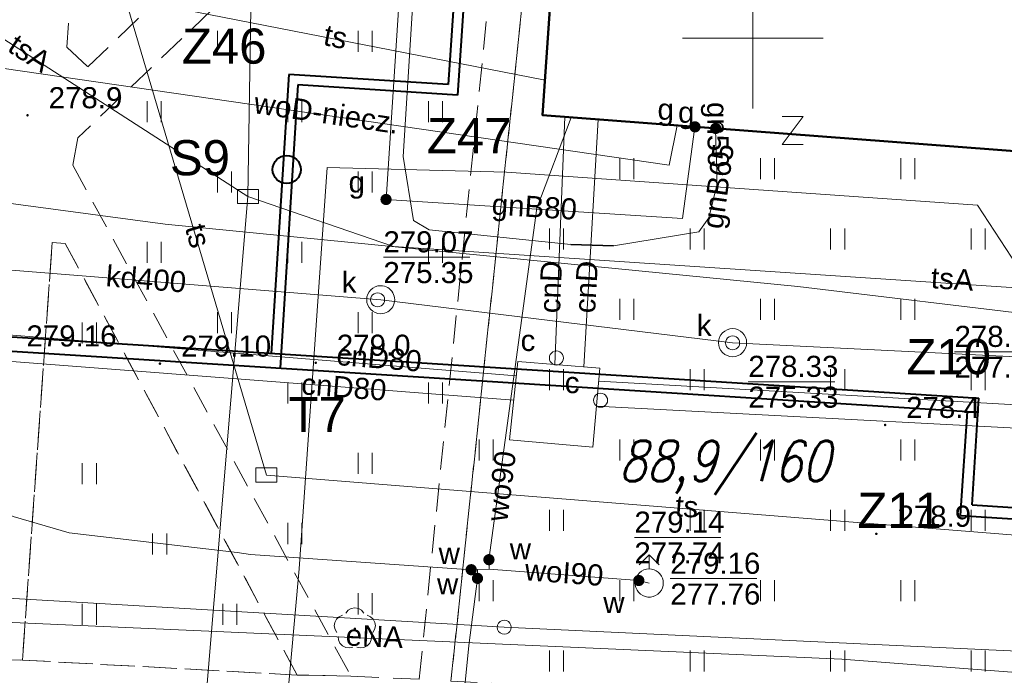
# Model space of a CAD drawing. Extents: x 0 to 6568752, y 0 to 5584302.
# Tile 57 of 74: x 6568474 to 6568509, y 5584077 to 5584101. Entities that reach past the tile are written whole.
import ezdxf
from ezdxf.enums import TextEntityAlignment as Align

# ---------------------------------------------------------------- set-up
doc = ezdxf.new("R2010")
doc.units = 0
doc.header["$PDSIZE"] = 0.75
doc.linetypes.add('GAK', pattern=[3.5, 2, -0.7, 0.1, -0.7])
doc.linetypes.add('PRZER2-1', pattern=[1.5, 1, -0.5])
doc.layers.get('0').update_dxf_attribs({"linetype": 'CONTINUOUS'})
doc.layers.get('Defpoints').update_dxf_attribs({"linetype": 'CONTINUOUS'})
for name, color, linetype, lineweight in [('alarm', 51, 'CONTINUOUS', 50), ('EGBU', 7, 'CONTINUOUS', 50), ('EGDE', 7, 'CONTINUOUS', 18), ('EGPG', 7, 'CONTINUOUS', 18), ('GEPPHC', 7, 'CONTINUOUS', 18), ('GUPPRZ_O', 7, 'CONTINUOUS', 18), ('OTKC', 7, 'CONTINUOUS', 18), ('OTRN', 7, 'CONTINUOUS', 13), ('OTRN_O', 7, 'CONTINUOUS', 13), ('OTRS', 7, 'CONTINUOUS', 13), ('OTRS_O', 7, 'CONTINUOUS', 13), ('OTZT', 7, 'CONTINUOUS', 18), ('ramka sekcji', 7, 'CONTINUOUS', 18), ('siec', 7, 'GAK', 70), ('SULO', 7, 'CONTINUOUS', 35), ('SUPK', 7, 'CONTINUOUS', 18), ('SUPW', 7, 'CONTINUOUS', 18), ('SUPW_O', 7, 'CONTINUOUS', 18)]:
    doc.layers.add(name, color=color, linetype=linetype, lineweight=lineweight)
for name, color, linetype, lineweight, true_color in [('OTZL', 7, 'CONTINUOUS', 18, 0x008000), ('SUCP', 7, 'CONTINUOUS', 18, 0xd200d2), ('SUCP_O', 7, 'CONTINUOUS', 18, 0xd200d2), ('SUEP', 1, 'CONTINUOUS', 18, 0xff0000), ('SUEP_O', 1, 'CONTINUOUS', 18, 0xff0000), ('SUGP', 7, 'CONTINUOUS', 18, 0xbfbf00), ('SUGP_O', 7, 'CONTINUOUS', 18, 0xbfbf00), ('SUGU', 7, 'CONTINUOUS', 18, 0xbfbf00), ('SUGU_O', 7, 'CONTINUOUS', 18, 0xbfbf00), ('SUGW', 7, 'CONTINUOUS', 18, 0xbfbf00), ('SUGW_O', 7, 'CONTINUOUS', 18, 0xbfbf00), ('SUKP', 7, 'CONTINUOUS', 18, 0x803300), ('SUKP_O', 7, 'CONTINUOUS', 18, 0x803300), ('SUKS', 7, 'CONTINUOUS', 18, 0x803300), ('SUKS_O', 7, 'CONTINUOUS', 18, 0x803300), ('SUTP', 7, 'CONTINUOUS', 18, 0xff9100), ('SUTP_O', 7, 'CONTINUOUS', 18, 0xff9100), ('SUWH', 5, 'CONTINUOUS', 18, 0x0000ff), ('SUWP', 5, 'CONTINUOUS', 18, 0x0000ff), ('SUWP_O', 5, 'CONTINUOUS', 18, 0x0000ff), ('SUWW', 5, 'CONTINUOUS', 18, 0x0000ff), ('SUWW_O', 5, 'CONTINUOUS', 18, 0x0000ff)]:
    doc.layers.add(name, color=color, linetype=linetype, lineweight=lineweight, true_color=true_color)
doc.styles.add('Arial', font='arial.ttf')
doc.styles.add('GEO-INFO', font='arial.ttf')
doc.styles.add('UZBROJENIE', font='SIMPLEX.shx', dxfattribs={"width": 0.8, "oblique": 15.00003, "height": 0.9})
doc.dimstyles.get("Standard").update_dxf_attribs({"dimtxt": 0.18, "dimasz": 0.18, "dimexe": 0.18, "dimexo": 0.0625, "dimgap": 0.09, "dimtad": 0, "dimtih": 1, "dimtoh": 1, "dimdec": 4, "dimzin": 0, "dimdsep": 46, "dimtxsty": 'Standard', "dimcen": 0.09, "dimadec": 0, "dimazin": 0, "dimtfac": 1, "dimtdec": 4, "dimtofl": 0, "dimtmove": 0, "dimatfit": 3, "dimfxl": 0, "dimtolj": 1, "dimtzin": 0, "dimarcsym": 0})

# ---------------------------------------------------------------- blocks, each defined once
blk = doc.blocks.new('D_GSPRDL1')
blk.add_hatch(color=0).paths.add_polyline_path([(0, -0.045), (0.013906, -0.042798), (0.02645, -0.036406), (0.036406, -0.02645), (0.042798, -0.013906), (0.045, 0), (0.042798, 0.013906), (0.036406, 0.02645), (0.02645, 0.036406), (0.013906, 0.042798), (0, 0.045), (-0.013906, 0.042798), (-0.02645, 0.036406), (-0.036406, 0.02645), (-0.042798, 0.013906), (-0.045, 0), (-0.042798, -0.013906), (-0.036406, -0.02645), (-0.02645, -0.036406), (-0.013906, -0.042798)])
at = {"color": 0}
for points in [[(-0.324277, 0.563333), (-0.240553, 0.662679), (-0.127956, 0.727494), (0, 0.75), (0.127956, 0.727494), (0.240553, 0.662679), (0.324277, 0.563333)], [(-0.635969, -0.134326), (-0.70458, -0.024001), (-0.731429, 0.103115), (-0.713292, 0.231763), (-0.652348, 0.346501), (-0.55591, 0.433559), (-0.435555, 0.482485)], [(0.435555, 0.482485), (0.55591, 0.433559), (0.652348, 0.346501), (0.713292, 0.231763), (0.731429, 0.103115), (0.70458, -0.024001), (0.635969, -0.134326)], [(-0.068773, -0.646351), (-0.194901, -0.677512), (-0.324092, -0.663766), (-0.440839, -0.606763), (-0.531129, -0.513345), (-0.584125, -0.394725), (-0.593465, -0.265141)], [(0.593465, -0.265141), (0.584125, -0.394725), (0.531129, -0.513345), (0.440839, -0.606763), (0.324092, -0.663766), (0.194901, -0.677512), (0.068773, -0.646351)]]:
    blk.add_lwpolyline(points, dxfattribs=at)
blk = doc.blocks.new('D_GSPWPN1')
blk.add_hatch(color=0).paths.add_polyline_path([(-0.045, 0), (-0.043467, -0.011647), (-0.038971, -0.0225), (-0.03182, -0.03182), (-0.0225, -0.038971), (-0.011647, -0.043467), (0, -0.045), (0.011647, -0.043467), (0.0225, -0.038971), (0.03182, -0.03182), (0.038971, -0.0225), (0.043467, -0.011647), (0.045, 0), (0.043467, 0.011647), (0.038971, 0.0225), (0.03182, 0.03182), (0.0225, 0.038971), (0.011647, 0.043467), (0, 0.045), (-0.011647, 0.043467), (-0.0225, 0.038971), (-0.03182, 0.03182), (-0.038971, 0.0225), (-0.043467, 0.011647)])
blk = doc.blocks.new('D_GSPWPS1')
blk.add_hatch(color=0).paths.add_polyline_path([(-0.045, 0), (-0.043467, -0.011647), (-0.038971, -0.0225), (-0.03182, -0.03182), (-0.0225, -0.038971), (-0.011647, -0.043467), (0, -0.045), (0.011647, -0.043467), (0.0225, -0.038971), (0.03182, -0.03182), (0.038971, -0.0225), (0.043467, -0.011647), (0.045, 0), (0.043467, 0.011647), (0.038971, 0.0225), (0.03182, 0.03182), (0.0225, 0.038971), (0.011647, 0.043467), (0, 0.045), (-0.011647, 0.043467), (-0.0225, 0.038971), (-0.03182, 0.03182), (-0.038971, 0.0225), (-0.043467, 0.011647)])
blk = doc.blocks.new('D_GUPIKP1_3')
at = {"color": 0}
blk.add_lwpolyline([(0.375, -0.25), (-0.375, -0.25), (-0.375, 0.25), (0.375, 0.25)], close=True, dxfattribs=at)
blk = doc.blocks.new('D_GUPWZA1')
blk.add_hatch(color=0).paths.add_polyline_path([(-0.2, 0), (-0.193185, -0.051764), (-0.173205, -0.1), (-0.141421, -0.141421), (-0.1, -0.173205), (-0.051764, -0.193185), (0, -0.2), (0.051764, -0.193185), (0.1, -0.173205), (0.141421, -0.141421), (0.173205, -0.1), (0.193185, -0.051764), (0.2, 0), (0.193185, 0.051764), (0.173205, 0.1), (0.141421, 0.141421), (0.1, 0.173205), (0.051764, 0.193185), (0, 0.2), (-0.051764, 0.193185), (-0.1, 0.173205), (-0.141421, 0.141421), (-0.173205, 0.1), (-0.193185, 0.051764)])
blk = doc.blocks.new('D_GUPIWZ1_1')
at = {"color": 0}
blk.add_lwpolyline([(0, 0.25), (0.064705, 0.241481), (0.125, 0.216506), (0.176777, 0.176777), (0.216506, 0.125), (0.241481, 0.064705), (0.25, 0), (0.241481, -0.064705), (0.216506, -0.125), (0.176777, -0.176777), (0.125, -0.216506), (0.064705, -0.241481), (0, -0.25), (-0.064705, -0.241481), (-0.125, -0.216506), (-0.176777, -0.176777), (-0.216506, -0.125), (-0.241481, -0.064705), (-0.25, 0), (-0.241481, 0.064705), (-0.216506, 0.125), (-0.176777, 0.176777), (-0.125, 0.216506), (-0.064705, 0.241481)], close=True, dxfattribs=at)
blk = doc.blocks.new('D_GUPKSD1_1')
at = {"color": 0}
blk.add_lwpolyline([(0, 0.25), (0.064705, 0.241481), (0.125, 0.216506), (0.176777, 0.176777), (0.216506, 0.125), (0.241481, 0.064705), (0.25, 0), (0.241481, -0.064705), (0.216506, -0.125), (0.176777, -0.176777), (0.125, -0.216506), (0.064705, -0.241481), (0, -0.25), (-0.064705, -0.241481), (-0.125, -0.216506), (-0.176777, -0.176777), (-0.216506, -0.125), (-0.241481, -0.064705), (-0.25, 0), (-0.241481, 0.064705), (-0.216506, 0.125), (-0.176777, 0.176777), (-0.125, 0.216506), (-0.064705, 0.241481)], close=True, dxfattribs=at)
blk = doc.blocks.new('D_GUPWDT1')
at = {"color": 0}
for points in [[(-0.353553, 0.646447), (0, 1), (0.353553, 0.646447)], [(0, 0.5), (0, 1)]]:
    blk.add_lwpolyline(points, dxfattribs=at)
blk.add_lwpolyline([(0, 0.5), (0.086824, 0.492404), (0.17101, 0.469846), (0.25, 0.433013), (0.321394, 0.383022), (0.383022, 0.321394), (0.433013, 0.25), (0.469846, 0.17101), (0.492404, 0.086824), (0.5, 0), (0.492404, -0.086824), (0.469846, -0.17101), (0.433013, -0.25), (0.377875, -0.32743), (0.309079, -0.393027), (0.229113, -0.444418), (0.140866, -0.479746), (0.047528, -0.497736), (-0.047528, -0.497736), (-0.140866, -0.479746), (-0.229113, -0.444418), (-0.309079, -0.393027), (-0.377875, -0.32743), (-0.433013, -0.25), (-0.4725, -0.163534), (-0.494911, -0.071157), (-0.499434, 0.023791), (-0.485906, 0.117879), (-0.454816, 0.207708), (-0.407288, 0.290028), (-0.34504, 0.361867), (-0.27032, 0.420627), (-0.185831, 0.464184), (-0.094626, 0.490964)], close=True, dxfattribs=at)
blk = doc.blocks.new('D_GUPGZA1')
blk.add_hatch(color=0).paths.add_polyline_path([(-0.2, 0), (-0.193185, -0.051764), (-0.173205, -0.1), (-0.141421, -0.141421), (-0.1, -0.173205), (-0.051764, -0.193185), (0, -0.2), (0.051764, -0.193185), (0.1, -0.173205), (0.141421, -0.141421), (0.173205, -0.1), (0.193185, -0.051764), (0.2, 0), (0.193185, 0.051764), (0.173205, 0.1), (0.141421, 0.141421), (0.1, 0.173205), (0.051764, 0.193185), (0, 0.2), (-0.051764, 0.193185), (-0.1, 0.173205), (-0.141421, 0.141421), (-0.173205, 0.1), (-0.193185, 0.051764)])
blk = doc.blocks.new('D_GUPGUT1')
blk.add_hatch(color=0).paths.add_polyline_path([(-0.2, 0), (-0.193185, -0.051764), (-0.173205, -0.1), (-0.141421, -0.141421), (-0.1, -0.173205), (-0.051764, -0.193185), (0, -0.2), (0.051764, -0.193185), (0.1, -0.173205), (0.141421, -0.141421), (0.173205, -0.1), (0.193185, -0.051764), (0.2, 0), (0.193185, 0.051764), (0.173205, 0.1), (0.141421, 0.141421), (0.1, 0.173205), (0.051764, 0.193185), (0, 0.2), (-0.051764, 0.193185), (-0.1, 0.173205), (-0.141421, 0.141421), (-0.173205, 0.1), (-0.193185, 0.051764)])
blk = doc.blocks.new('D_GEPPHC1')
at = {"color": 0}
blk.add_lwpolyline([(-0.375, 0.5), (0.375, 0.5), (-0.375, -0.5), (0.375, -0.5)], dxfattribs=at)
blk = doc.blocks.new('D_GEPPGD1_1')
at = {"color": 0}
blk.add_lwpolyline([(0, 0.25), (0.077254, 0.237764), (0.146946, 0.202254), (0.202254, 0.146946), (0.237764, 0.077254), (0.25, 0), (0.237764, -0.077254), (0.202254, -0.146946), (0.146946, -0.202254), (0.077254, -0.237764), (0, -0.25), (-0.077254, -0.237764), (-0.146946, -0.202254), (-0.202254, -0.146946), (-0.237764, -0.077254), (-0.25, 0), (-0.237764, 0.077254), (-0.202254, 0.146946), (-0.146946, 0.202254), (-0.077254, 0.237764)], close=True, dxfattribs=at)
blk = doc.blocks.new('D_GSSUTR1')
at = {"color": 0}
for points in [[(-0.25666, 0.36165), (-0.25666, -0.38835)], [(0.24334, -0.38835), (0.24334, 0.36165)]]:
    blk.add_lwpolyline(points, dxfattribs=at)
blk = doc.blocks.new('*D45')
at = {"layer": 'Defpoints', "color": 0}
for p in [(6568647.5, 5584150), (6568650, 5584150), (0, 0)]:
    blk.add_point(p, dxfattribs=at)
at = {"layer": 'ramka sekcji', "color": 0, "lineweight": -2}
blk.add_line((6568649.938, 5584150), (6568647.5, 5584150), dxfattribs=at)
at = {"layer": 'ramka sekcji', "color": 0, "insert": (6568644.106, 5584150), "char_height": 0.75, "attachment_point": 5, "style": 'GEO-INFO'}
blk.add_mtext('\\A1;5584150.0000', dxfattribs=at)
blk = doc.blocks.new('*D46')
at = {"layer": 'Defpoints', "color": 0}
for p in [(6568650, 5584152.5), (6568650, 5584150), (0, 0)]:
    blk.add_point(p, dxfattribs=at)
at = {"layer": 'ramka sekcji', "color": 0, "lineweight": -2}
blk.add_line((6568650, 5584150.062), (6568650, 5584152.5), dxfattribs=at)
at = {"layer": 'ramka sekcji', "color": 0, "insert": (6568650, 5584155.896), "char_height": 0.75, "attachment_point": 5, "rotation": 90, "style": 'GEO-INFO'}
blk.add_mtext('\\A1;6568650.0000', dxfattribs=at)

msp = doc.modelspace()

# ---------------------------------------------------------------- linework, layer by layer
at = {"layer": 'EGBU', "linetype": 'Continuous', "lineweight": 50, "elevation": 10.18}
msp.add_lwpolyline([(6568510.47, 5584104.93), (6568530.1, 5584103.63), (6568529.29, 5584092.09), (6568509.6, 5584093.44), (6568509.79, 5584095.95), (6568492.52, 5584097.26), (6568493.31, 5584108.77), (6568510.64, 5584107.6)], close=True, dxfattribs=at)
at = {"layer": 'EGDE', "linetype": 'Continuous', "elevation": 10.22}
for points in [[(6568648.59375, 5584104.42383), (6568646.521, 5584059.38927), (6568644.22449, 5584009.45582), (6568609.00522, 5584036.3441), (6568583.6998, 5584038.16817), (6568558.47556, 5584075.58605), (6568538.06756, 5584076.86319), (6568491.15577, 5584079.0589), (6568441.65482, 5584081.9513), (6568391.77674, 5584086.94902), (6568374.92948, 5584088.19204), (6568375.19, 5584092.43), (6568377.65, 5584132.3), (6568371.2, 5584132.71), (6568369.87809, 5584134.81056), (6568369.45834, 5584137.11533), (6568375.25714, 5584238.8479), (6568377.54509, 5584242.89769), (6568381.25599, 5584245.17568), (6568384.82038, 5584245.63164)], [(6568594.31055, 5583939.47691), (6568591.06023, 5583939.65534), (6568585.12694, 5583937.54872), (6568482.90911, 5583944.55214), (6568370.44353, 5583952.88368), (6568294.32233, 5583957.98331), (6568295.92847, 5583986.21622), (6568307.93382, 5584034.73468), (6568319.9193, 5584083.24287), (6568320.72616, 5584086.59352), (6568329.45932, 5584084.84591), (6568374.48985, 5584081.95589), (6568374.92948, 5584088.19204), (6568391.77674, 5584086.94902), (6568441.65482, 5584081.9513), (6568491.15577, 5584079.0589), (6568538.06756, 5584076.86319), (6568558.47556, 5584075.58605), (6568583.6998, 5584038.16817), (6568609.00522, 5584036.3441), (6568644.22449, 5584009.45582)]]:
    msp.add_lwpolyline(points, dxfattribs=at)
at = {"layer": 'GUPPRZ_O', "linetype": 'Continuous', "lineweight": 13, "elevation": 10.8, "flags": 128}
for points in [[(6568486.85654, 5584092.21497), (6568489.93654, 5584092.21497)], [(6568513.47533, 5584090.8574), (6568510.24912, 5584088.8524), (6568507.16912, 5584088.8524)], [(6568499.83552, 5584087.7867), (6568502.91552, 5584087.7867)], [(6568495.78321, 5584082.24855), (6568498.86321, 5584082.24855)], [(6568497.06, 5584080.78554), (6568500.14, 5584080.78554)]]:
    msp.add_lwpolyline(points, dxfattribs=at)
at = {"layer": 'OTKC', "linetype": 'PRZER2-1', "lineweight": 18, "elevation": 10.18}
for points in [[(6568393.35, 5584126.66), (6568412.9, 5584130.6), (6568423.13, 5584132.34), (6568425.75, 5584131.49), (6568435.35, 5584130.8), (6568441.83, 5584130.47), (6568469.55, 5584128.76), (6568471.53, 5584130.13), (6568472.49, 5584131.76), (6568475.33, 5584135.1), (6568477.92, 5584134.87), (6568476.86, 5584117.88), (6568476.52, 5584112.51), (6568475.6, 5584099.68), (6568476.34, 5584098.98), (6568490.73, 5584112.75), (6568493.47, 5584112.5), (6568493.29, 5584110.18), (6568493.54, 5584110.16), (6568493.31, 5584108.77), (6568492.58, 5584108.67), (6568489.26, 5584077.14)], [(6568488.13, 5584077.21), (6568491.62, 5584111.39), (6568475.99, 5584096.46), (6568475.81, 5584095.49), (6568485.7, 5584077.32), (6568483.79, 5584077.36), (6568475.54, 5584092.7), (6568475.08, 5584092.74), (6568474.02, 5584077.89), (6568471.46, 5584077.93)], [(6568391.46, 5584084.99), (6568455.29, 5584078.92), (6568457.12, 5584078.74), (6568471.46, 5584077.93), (6568474.02, 5584077.89), (6568483.79, 5584077.36), (6568485.7, 5584077.32)]]:
    msp.add_lwpolyline(points, dxfattribs=at)
at = {"layer": 'OTZT', "color": 7, "linetype": 'PRZER2-1', "lineweight": 18, "elevation": 10.1}
for points in [[(6568490.73, 5584112.75), (6568479.35, 5584113.57), (6568476.52, 5584112.51), (6568475.6, 5584099.68), (6568476.34, 5584098.98)], [(6568475.99, 5584096.46), (6568475.81, 5584095.49), (6568485.7, 5584077.32), (6568488.13, 5584077.21), (6568491.62, 5584111.39)], [(6568539.69, 5584092.08), (6568512.66, 5584076.01), (6568489.26, 5584077.14), (6568492.58, 5584108.67), (6568493.31, 5584108.77), (6568492.52, 5584097.26), (6568509.79, 5584095.95), (6568509.6, 5584093.44), (6568529.29, 5584092.09), (6568530.1, 5584103.63), (6568518.89587, 5584104.372), (6568518.97, 5584105.49), (6568519.17, 5584108.37), (6568519.64, 5584108.25), (6568520.91, 5584110.15), (6568540.15, 5584108.52), (6568541.78, 5584106.88), (6568540.76, 5584093.93)], [(6568474.02, 5584077.89), (6568475.08, 5584092.74), (6568475.54, 5584092.7), (6568483.79, 5584077.36)]]:
    msp.add_lwpolyline(points, close=True, dxfattribs=at)
at = {"layer": 'ramka sekcji'}
for q in [(6568500, 5584102.5), (6568497.5, 5584100), (6568500, 5584097.5), (6568502.5, 5584100)]:
    msp.add_line((6568500, 5584100), q, dxfattribs=at)
at = {"layer": 'siec', "linetype": 'ByBlock', "lineweight": 40}
for p, q in [((6568490.70678, 5584115.93527), (6568489.48827, 5584097.97938)), ((6568490.33579, 5584115.66212), (6568489.16102, 5584098.35074)), ((6568483.4914, 5584098.70965), (6568482.86546, 5584088.79554)), ((6568489.16102, 5584098.35074), (6568483.4914, 5584098.70965)), ((6568483.81865, 5584098.33829), (6568483.18315, 5584088.2728)), ((6568489.48827, 5584097.97938), (6568483.81865, 5584098.33829)), ((6568449.1148, 5584090.92644), (6568508.03929, 5584087.20616)), ((6568449.5805, 5584090.39435), (6568507.62577, 5584086.72958)), ((6568507.79527, 5584083.40586), (6568508.03929, 5584087.20616)), ((6568507.38804, 5584083.02908), (6568507.62577, 5584086.72958)), ((6568507.79527, 5584083.40586), (6568511.0062, 5584083.20313)), ((6568507.38804, 5584083.02908), (6568511.38009, 5584082.77704))]:
    msp.add_line(p, q, dxfattribs=at)
at = {"layer": 'siec', "color": 0, "linetype": 'ByBlock', "lineweight": 40}
msp.add_circle((6568483.41712, 5584095.33206), 0.5, dxfattribs=at)
at = {"layer": 'SUCP', "linetype": 'Continuous', "lineweight": 18, "elevation": 10.14}
for points in [[(6568492.95107, 5584088.39716), (6568493.31063, 5584097.20003)], [(6568493.98751, 5584088.31529), (6568494.50077, 5584097.10975)], [(6568491.58216, 5584088.00229), (6568450.31158, 5584091.32926)], [(6568450.24332, 5584090.31162), (6568491.49182, 5584087.12642)], [(6568533.6399, 5584085.60204), (6568518.60395, 5584086.42735), (6568518.65884, 5584088.57266), (6568514.61306, 5584088.72682), (6568514.37118, 5584086.68212), (6568494.51573, 5584087.80409)], [(6568494.4364, 5584086.91236), (6568515.26947, 5584085.82769), (6568515.48817, 5584088.05753), (6568517.65572, 5584087.96171), (6568517.68655, 5584085.57013), (6568533.60476, 5584084.65495)]]:
    msp.add_lwpolyline(points, dxfattribs=at)
at = {"layer": 'SUEP', "linetype": 'Continuous', "lineweight": 18, "elevation": 10.14}
for points in [[(6568569.37, 5584175.62), (6568568.52, 5584159.59), (6568568.14, 5584150.17), (6568566.9, 5584142.58), (6568561.93, 5584142.71), (6568561.67, 5584137.44), (6568555.62, 5584137.86), (6568555.14, 5584133.1), (6568554.03, 5584118.07), (6568553.01, 5584106.16), (6568541.2, 5584107.56), (6568538.33, 5584107.04), (6568533.21, 5584107.22), (6568532.35, 5584098.15), (6568531.19, 5584089.85), (6568518.96, 5584091.16), (6568517.74, 5584090.95), (6568509.4, 5584091.91), (6568507.99, 5584094.06), (6568491.24, 5584095.24), (6568484.86, 5584095.4), (6568483.86, 5584081.14), (6568482.35, 5584064.46)], [(6568445.94158, 5584095.72461), (6568463.08232, 5584095.53245), (6568469.09261, 5584094.92384), (6568472.44526, 5584094.27199), (6568479.09718, 5584093.38563), (6568501.60242, 5584091.16944), (6568510.47472, 5584090.11168), (6568531.72465, 5584088.14533), (6568533.163, 5584089.13494), (6568535.21086, 5584107.92978), (6568536.22578, 5584134.20382), (6568538.22056, 5584135.05463), (6568554.95303, 5584133.678), (6568555.75969, 5584133.63631), (6568556.96104, 5584133.35687), (6568557.78151, 5584133.33584)], [(6568537.92641, 5584097.52808), (6568535.8969, 5584075.41982), (6568503.16129, 5584077.9235)], [(6568469.90986, 5584079.39517), (6568503.16129, 5584077.9235)]]:
    msp.add_lwpolyline(points, dxfattribs=at)
at = {"layer": 'SUGP', "linetype": 'Continuous', "lineweight": 18, "elevation": 10.14}
for points in [[(6568488.73, 5584114.5), (6568487.56, 5584095.8), (6568487.93, 5584093.52), (6568488.49, 5584093.19), (6568493.52, 5584092.67), (6568495.04, 5584092.62), (6568498.08, 5584093.12), (6568498.43, 5584093.61), (6568498.72, 5584094.78), (6568498.72, 5584095.24), (6568498.68, 5584096.34)], [(6568488.21736, 5584113.58955), (6568486.95034, 5584094.26581)], [(6568497.49475, 5584093.59566), (6568497.93883, 5584096.84896)], [(6568498.68, 5584096.34), (6568498.67403, 5584096.79319)], [(6568486.95034, 5584094.26581), (6568497.49475, 5584093.59566)]]:
    msp.add_lwpolyline(points, dxfattribs=at)
at = {"layer": 'SUKP', "linetype": 'Continuous', "lineweight": 18, "elevation": 10.14}
msp.add_lwpolyline([(6568456.9388, 5584093.09331), (6568486.76093, 5584090.70348), (6568499.27701, 5584089.16851), (6568521.14002, 5584088.09718), (6568537.79246, 5584087.58027), (6568559.01562, 5584095.81893)], dxfattribs=at)
at = {"layer": 'SULO', "linetype": 'Continuous', "lineweight": 35, "elevation": 10.12}
msp.add_lwpolyline([(6568495.04, 5584092.62), (6568493.52, 5584092.67)], dxfattribs=at)
at = {"layer": 'SUPK', "linetype": 'Continuous', "lineweight": 18, "elevation": 10.14}
for points in [[(6568486.76093, 5584090.20548, -0.99999999), (6568486.76093, 5584091.20147, -1.00000001)], [(6568499.27614, 5584088.67435, -1), (6568499.27614, 5584089.67435, -1)]]:
    msp.add_lwpolyline(points, format="xyb", close=True, dxfattribs=at)
msp.add_lwpolyline([(6568491.63362, 5584088.50123), (6568494.5572, 5584088.27029), (6568494.3068, 5584085.45541), (6568491.34693, 5584085.72172)], close=True, dxfattribs=at)
at = {"layer": 'SUTP', "linetype": 'Continuous', "lineweight": 18, "elevation": 10.14}
for points in [[(6568449.0163, 5584186.59424), (6568463.26233, 5584184.65765), (6568485.04017, 5584181.84804), (6568483.09482, 5584152.00067), (6568482.63444, 5584141.94396), (6568482.26645, 5584109.20669), (6568482.03767, 5584094.3726)], [(6568482.03767, 5584094.3726), (6568466.43683, 5584104.43236), (6568436.46711, 5584106.56637), (6568425.75835, 5584106.40837), (6568412.10577, 5584108.08259), (6568402.49175, 5584120.7497), (6568380.42882, 5584125.50579)], [(6568477.67628, 5584101.43695), (6568492.60585, 5584098.51082)], [(6568477.67628, 5584101.43695), (6568482.69538, 5584084.47031), (6568512.58946, 5584082.07631), (6568538.45712, 5584081.55457)], [(6568482.03767, 5584094.3726), (6568479.04053, 5584058.45119), (6568457.35379, 5584060.40191)], [(6568482.03767, 5584094.3726), (6568487.21105, 5584092.58912), (6568513.47533, 5584090.8574), (6568549.14326, 5584088.89683)]]:
    msp.add_lwpolyline(points, dxfattribs=at)
at = {"layer": 'SUWP', "linetype": 'Continuous', "lineweight": 18, "elevation": 10.14}
for points in [[(6568472.04029, 5584099.03058), (6568472.62608, 5584099.03446), (6568497.015, 5584095.48314), (6568497.30375, 5584096.89713)], [(6568468.65153, 5584098.65045), (6568469.05977, 5584094.13536), (6568470.22085, 5584084.74959), (6568473.69374, 5584082.9942), (6568475.68142, 5584082.40977), (6568481.6608, 5584081.71676), (6568482.13179, 5584081.64282), (6568489.97932, 5584081.1039), (6568490.1993, 5584081.10673)], [(6568490.61913, 5584081.12214), (6568490.61, 5584081.46), (6568492.31382, 5584093.95497), (6568493.53139, 5584097.18328)], [(6568490.1993, 5584081.10673), (6568490.20329, 5584080.79676), (6568489.89401, 5584078.41259), (6568489.12361, 5584070.68206)], [(6568490.1993, 5584081.10673), (6568490.61913, 5584081.12214)], [(6568490.61913, 5584081.12214), (6568495.94, 5584080.72), (6568496.31, 5584080.63)]]:
    msp.add_lwpolyline(points, dxfattribs=at)

# ---------------------------------------------------------------- block references
at = {"layer": 'EGPG', "linetype": 'Continuous', "lineweight": 18}
msp.add_blockref('D_GEPPGD1_1', (6568491.15577, 5584079.0589, 10.24), dxfattribs=at)
at = {"layer": 'GEPPHC', "linetype": 'Continuous', "lineweight": 18}
msp.add_blockref('D_GEPPHC1', (6568501.4097, 5584096.72231, 10.24), dxfattribs=at)
at = {"layer": 'OTRN', "linetype": 'Continuous', "lineweight": 13}
for p in [(6568474.2, 5584097.26, 10.08), (6568484.45, 5584088.46, 10.08), (6568504.7, 5584086.25, 10.08), (6568504.39, 5584082.38, 10.08)]:
    msp.add_blockref('D_GSPWPN1', p, dxfattribs=at)
at = {"layer": 'OTRS', "linetype": 'Continuous', "lineweight": 13}
msp.add_blockref('D_GSPWPS1', (6568478.91, 5584088.43, 10.08), dxfattribs=at)
at = {"layer": 'OTZL', "linetype": 'Continuous', "lineweight": 18}
msp.add_blockref('D_GSPRDL1', (6568485.84, 5584079, 10.12), dxfattribs=at)
at = {"layer": 'OTZT', "color": 7, "linetype": 'Continuous', "lineweight": 18}
for p in [(6568481.215, 5584099.90295, 10.1), (6568486.215, 5584099.90295, 10.1), (6568478.715, 5584097.40295, 10.1), (6568483.715, 5584097.40295, 10.1), (6568488.715, 5584097.40295, 10.1), (6568495.52, 5584095.37222, 10.1), (6568500.52, 5584095.37222, 10.1), (6568505.52, 5584095.37222, 10.1), (6568481.215, 5584094.90295, 10.1), (6568486.215, 5584094.90295, 10.1), (6568493.02, 5584092.87222, 10.1), (6568498.02, 5584092.87222, 10.1), (6568503.02, 5584092.87222, 10.1), (6568508.02, 5584092.87222, 10.1), (6568478.715, 5584092.40295, 10.1), (6568483.715, 5584092.40295, 10.1), (6568488.715, 5584092.40295, 10.1), (6568495.52, 5584090.37222, 10.1), (6568500.52, 5584090.37222, 10.1), (6568505.52, 5584090.37222, 10.1), (6568481.215, 5584089.90295, 10.1), (6568486.215, 5584089.90295, 10.1), (6568476.405, 5584089.53407, 10.1), (6568493.02, 5584087.87222, 10.1), (6568498.02, 5584087.87222, 10.1), (6568503.02, 5584087.87222, 10.1), (6568508.02, 5584087.87222, 10.1), (6568483.715, 5584087.40295, 10.1), (6568488.715, 5584087.40295, 10.1), (6568490.52, 5584085.37222, 10.1), (6568495.52, 5584085.37222, 10.1), (6568500.52, 5584085.37222, 10.1), (6568505.52, 5584085.37222, 10.1), (6568486.215, 5584084.90295, 10.1), (6568476.405, 5584084.53407, 10.1), (6568493.02, 5584082.87222, 10.1), (6568498.02, 5584082.87222, 10.1), (6568503.02, 5584082.87222, 10.1), (6568508.02, 5584082.87222, 10.1), (6568483.715, 5584082.40295, 10.1), (6568478.905, 5584082.03407, 10.1), (6568490.52, 5584080.37222, 10.1), (6568495.52, 5584080.37222, 10.1), (6568500.52, 5584080.37222, 10.1), (6568505.52, 5584080.37222, 10.1), (6568486.215, 5584079.90295, 10.1), (6568476.405, 5584079.53407, 10.1), (6568481.405, 5584079.53407, 10.1), (6568493.02, 5584077.87222, 10.1), (6568498.02, 5584077.87222, 10.1), (6568503.02, 5584077.87222, 10.1), (6568508.02, 5584077.87222, 10.1)]:
    msp.add_blockref('D_GSSUTR1', p, dxfattribs=at)
at = {"layer": 'SUGU', "linetype": 'Continuous', "lineweight": 18}
msp.add_blockref('D_GUPGUT1', (6568486.95034, 5584094.26581, 10.16), dxfattribs=at)
at = {"layer": 'SUGW', "linetype": 'Continuous', "lineweight": 18}
for p in [(6568497.93883, 5584096.84896, 10.16), (6568498.67403, 5584096.79319, 10.16)]:
    msp.add_blockref('D_GUPGZA1', p, dxfattribs=at)
at = {"layer": 'SUKS', "linetype": 'Continuous', "lineweight": 18}
msp.add_blockref('D_GUPKSD1_1', (6568499.27701, 5584089.16851, 10.16), dxfattribs=at)
at = {"layer": 'SUPK', "linetype": 'Continuous', "lineweight": 18}
for p in [(6568482.03767, 5584094.3726, 10.16), (6568482.69538, 5584084.47031, 10.16)]:
    msp.add_blockref('D_GUPIKP1_3', p, dxfattribs=at)
at = {"layer": 'SUPW', "linetype": 'Continuous', "lineweight": 18}
for p in [(6568486.65, 5584090.7, 10.18), (6568493.01, 5584088.63, 10.18), (6568494.58, 5584087.13, 10.18)]:
    msp.add_blockref('D_GUPIWZ1_1', p, dxfattribs=at)
at = {"layer": 'SUWH', "linetype": 'Continuous', "lineweight": 18}
msp.add_blockref('D_GUPWDT1', (6568496.31, 5584080.63, 10.16), dxfattribs=at)
at = {"layer": 'SUWW', "linetype": 'Continuous', "lineweight": 18, "rotation": 264.9386360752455}
msp.add_blockref('D_GUPWZA1', (6568490.61, 5584081.46, 10.16), dxfattribs=at)
at = {"layer": 'SUWW', "linetype": 'Continuous', "lineweight": 18}
for p in [(6568489.97932, 5584081.1039, 10.16), (6568490.20329, 5584080.79676, 10.16), (6568495.94, 5584080.72, 10.16)]:
    msp.add_blockref('D_GUPWZA1', p, dxfattribs=at)

# ---------------------------------------------------------------- texts
at = {"layer": 'alarm', "color": 0, "linetype": 'Continuous', "lineweight": 30, "style": 'GEO-INFO'}
for s, p in [('Z46', (6568481.19323, 5584099.71981, 0.62)), ('Z47', (6568489.90945, 5584096.53756, 10.8)), ('S9', (6568480.33175, 5584095.75128, 10.76)), ('Z10', (6568506.95857, 5584088.67847, 1.28)), ('T7', (6568484.4991, 5584086.62074, -9.52)), ('Z11', (6568505.2159, 5584083.21553, -9.52))]:
    msp.add_text(s, height=1.25, dxfattribs=at).set_placement(p, align=Align.MIDDLE)
at = {"layer": 'alarm', "color": 0, "lineweight": 30, "style": 'UZBROJENIE', "oblique": 15.00003, "width": 0.8}
msp.add_text('88,9/160', height=1.44, dxfattribs=at).set_placement((6568495.22039, 5584084.25105, 10.18))
at = {"layer": 'GUPPRZ_O', "linetype": 'Continuous', "lineweight": 0, "style": 'Arial'}
for s, p in [('279.07', (6568486.85654, 5584092.38747, 10.8)), ('275.35', (6568486.85654, 5584091.29247, 10.8)), ('278.05', (6568507.16912, 5584089.0249, 10.8)), ('278.33', (6568499.83552, 5584087.9592, 10.8)), ('277.20', (6568507.16912, 5584087.9299, 10.8)), ('275.33', (6568499.83552, 5584086.8642, 10.8)), ('279.14', (6568495.78321, 5584082.42105, 10.8)), ('277.74', (6568495.78321, 5584081.32605, 10.8)), ('279.16', (6568497.06, 5584080.95804, 10.8)), ('277.76', (6568497.06, 5584079.86304, 10.8))]:
    msp.add_text(s, height=0.75, dxfattribs=at).set_placement(p)
at = {"layer": 'OTRN_O', "linetype": 'Continuous', "lineweight": 0, "style": 'Arial'}
for s, p in [('278.9', (6568474.95, 5584097.51, 10.8)), ('279.0', (6568485.2, 5584088.71, 10.8)), ('278.4', (6568505.45, 5584086.5, 10.8)), ('278.9', (6568505.14, 5584082.63, 10.8))]:
    msp.add_text(s, height=0.75, dxfattribs=at).set_placement(p)
at = {"layer": 'OTRS_O', "linetype": 'Continuous', "lineweight": 0, "style": 'Arial'}
for s, p in [('279.16', (6568474.16, 5584089.04, 10.8)), ('279.10', (6568479.66, 5584088.68, 10.8))]:
    msp.add_text(s, height=0.75, dxfattribs=at).set_placement(p)
at = {"layer": 'SUCP_O', "linetype": 'Continuous', "lineweight": 0, "style": 'Arial'}
for s, rotation, p in [('cnD', 86.662386, (6568494.43659, 5584091.13663, 10.8)), ('cnD', 87.674757, (6568493.17514, 5584091.14181, 10.8)), ('cnD80', 355.391143, (6568486.67664, 5584088.26234, 10.8)), ('cnD80', 355.584389, (6568485.42531, 5584087.22586, 10.8))]:
    msp.add_text(s, height=0.75, rotation=rotation, dxfattribs=at).set_placement(p, align=Align.CENTER)
at = {"layer": 'SUEP_O', "linetype": 'Continuous', "lineweight": 0, "style": 'Arial'}
msp.add_text('eNA', height=0.75, rotation=357.465813, dxfattribs=at).set_placement((6568486.5226, 5584078.36615, 10.8), align=Align.CENTER)
at = {"layer": 'SUGP_O', "linetype": 'Continuous', "lineweight": 0, "style": 'Arial'}
for s, rotation, p in [('gn50', 270.754139, (6568498.38356, 5584096.56273, 10.8)), ('gnB65', 82.20342, (6568499.12548, 5584094.69026, 10.8)), ('gnB80', 356.363464, (6568492.20393, 5584093.63785, 10.8))]:
    msp.add_text(s, height=0.75, rotation=rotation, dxfattribs=at).set_placement(p, align=Align.CENTER)
at = {"layer": 'SUGU_O', "linetype": 'Continuous', "lineweight": 0, "style": 'Arial'}
msp.add_text('g', height=0.75, dxfattribs=at).set_placement((6568486.20034, 5584094.51581, 10.8), align=Align.RIGHT)
at = {"layer": 'SUGW_O', "linetype": 'Continuous', "lineweight": 0, "style": 'Arial'}
for p in [(6568497.18883, 5584097.09896, 10.8), (6568497.92, 5584096.99, 10.8)]:
    msp.add_text('g', height=0.75, dxfattribs=at).set_placement(p, align=Align.RIGHT)
at = {"layer": 'SUKP_O', "linetype": 'Continuous', "lineweight": 0, "style": 'Arial'}
msp.add_text('kd400', height=0.75, rotation=355.394722, dxfattribs=at).set_placement((6568478.38547, 5584091.06925, 10.8), align=Align.CENTER)
at = {"layer": 'SUKS_O', "linetype": 'Continuous', "lineweight": 0, "style": 'Arial'}
msp.add_text('k', height=0.75, dxfattribs=at).set_placement((6568498.52701, 5584089.41851, 10.8), align=Align.RIGHT)
at = {"layer": 'SUPW_O', "linetype": 'Continuous', "lineweight": 0, "style": 'Arial'}
for s, p in [('k', (6568485.9, 5584090.95, 10.8)), ('c', (6568492.26, 5584088.88, 10.8)), ('c', (6568493.83, 5584087.38, 10.8))]:
    msp.add_text(s, height=0.75, dxfattribs=at).set_placement(p, align=Align.RIGHT)
at = {"layer": 'SUTP_O', "linetype": 'Continuous', "lineweight": 0, "style": 'Arial'}
for s, rotation, p in [('ts', 348.910851, (6568485.08462, 5584099.68588, 10.8)), ('tsA', 327.185193, (6568474.07821, 5584099.15583, 10.8)), ('ts', 286.479359, (6568479.90441, 5584092.87038, 10.8)), ('tsA', 356.227698, (6568507.06732, 5584091.06715, 10.8)), ('ts', 355.421373, (6568497.61899, 5584082.98076, 10.8))]:
    msp.add_text(s, height=0.75, rotation=rotation, dxfattribs=at).set_placement(p, align=Align.CENTER)
at = {"layer": 'SUWP_O', "linetype": 'Continuous', "lineweight": 0, "style": 'Arial'}
for s, rotation, p in [('woD-niecz.', 351.715275, (6568484.77825, 5584096.96838, 10.8)), ('wo90', 82.710849, (6568491.41791, 5584084.02919, 10.8)), ('woI90', 355.677883, (6568493.25745, 5584080.62843, 10.8))]:
    msp.add_text(s, height=0.75, rotation=rotation, dxfattribs=at).set_placement(p, align=Align.CENTER)
at = {"layer": 'SUWW_O', "linetype": 'Continuous', "lineweight": 0, "style": 'Arial'}
for p in [(6568492.10662, 5584081.46696, 10.8), (6568489.57745, 5584081.30728, 10.8), (6568489.5201, 5584080.22419, 10.8), (6568495.4329, 5584079.55931, 10.8)]:
    msp.add_text('w', height=0.75, dxfattribs=at).set_placement(p, align=Align.RIGHT)

# ---------------------------------------------------------------- dimensions: what is measured, and where the dimension line sits
at = {"layer": 'ramka sekcji'}
for offset, dtype, picture, middle in [((0, 2.5), 1, '*D46', (6568650, 5584155.8956787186)), ((-2.5, 0), 0, '*D45', (6568644.1063676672, 5584150))]:
    dim = msp.add_ordinate_dim(feature_location=(6568650, 5584150), offset=offset, dtype=dtype, origin=(0, 0), dimstyle='Standard', override={"dimtxt": 0.75, "dimtxsty": 'GEO-INFO'}, dxfattribs=at)
    dim.commit()
    dim.dimension.update_dxf_attribs({"geometry": picture, "text_midpoint": middle})

doc.saveas('drawing.dxf')
